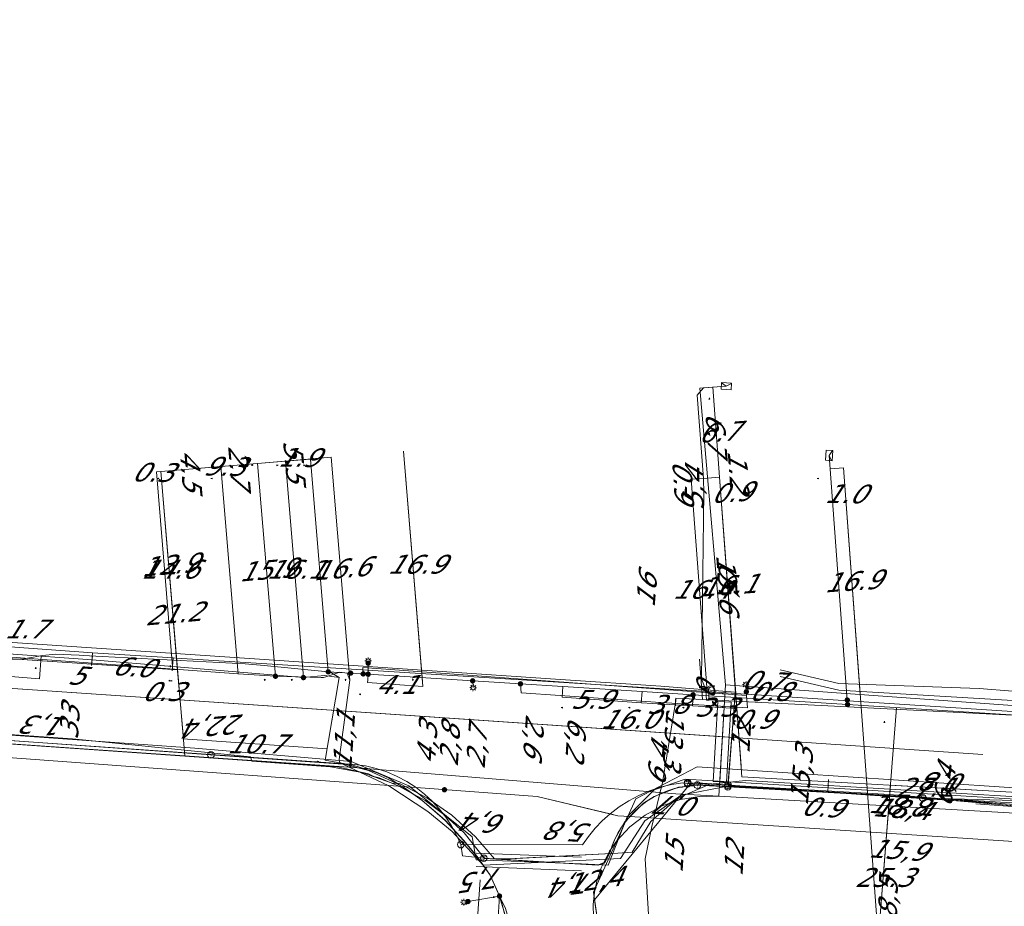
# Model space of a CAD drawing. Header units: metres. Extents: x 124576 to 133557, y 395865 to 402386.
# Tile 209 of 256: x 127141 to 127214, y 402207 to 402273. Entities that reach past the tile are written whole.
import ezdxf
from ezdxf.enums import TextEntityAlignment as Align

# ---------------------------------------------------------------- set-up
doc = ezdxf.new("R2010")
doc.units = ezdxf.units.M
doc.header["$MEASUREMENT"] = 0
for name, color, linetype, lineweight, true_color in [('LG_Datatransport', 3, 'Continuous', 13, 0x00ff00), ('LG_Datatransport_Blauw_Glas_Zuid', 3, 'Continuous', 13, 0x00ff00), ('LG_Datatransport_Eurofiber_Nederland_BV', 3, 'Continuous', 13, 0x00ff00), ('LG_Datatransport_KPN_BV', 3, 'Continuous', 13, 0x00ff00), ('LG_Datatransport_Tele2_Nederland_BV', 3, 'Continuous', 13, 0x00ff00), ('LG_Datatransport_Ziggo_BV', 3, 'Continuous', 13, 0x00ff00), ('LG_Gas_Lage_Druk_Enexis_Netbeheer_BV', 7, 'Continuous', 13, 0xffdc7d), ('LG_Gas_Lage_Druk_P_Enexis_Netbeheer_BV', 7, 'Continuous', 13, 0xffdc7d), ('LG_Laag_Spanning_Enexis_Netbeheer_BV', 7, 'Continuous', 13, 0x960000), ('LG_Laag_Spanning_Gemeente_Dongen', 7, 'Continuous', 13, 0x960000), ('LG_Midden_Spanning_Enexis_Netbeheer_BV', 7, 'Continuous', 13, 0xd20000), ('LG_Riool_Onder_Druk_Gemeente_Dongen', 7, 'Continuous', 13, 0x800080), ('LG_unet-4_Brabant_Water', 5, 'Continuous', 13, 0x0000ff), ('MV_Datatransport_lijn', 3, 'Continuous', 0, 0x00ff00)]:
    doc.layers.add(name, color=color, linetype=linetype, lineweight=lineweight, true_color=true_color)
for name, color, linetype, lineweight in [('LG_Datatransport_P_KPN_BV', 7, 'Continuous', 0), ('LG_Datatransport_P_Tele2_Nederland_BV', 7, 'Continuous', 0), ('LG_Laag_Spanning_P_Enexis_Netbeheer_BV', 7, 'Continuous', 0), ('LG_Midden_Spanning_P_Enexis_Netbeheer_BV', 7, 'Continuous', 0), ('LG_unet-4_P_Brabant_Water', 7, 'Continuous', 0), ('MV_Datatransport', 7, 'Continuous', 0), ('MV_Gas_Lage_Druk', 7, 'Continuous', 0), ('MV_Gas_Lage_Druk_lijn', 7, 'Continuous', 0), ('MV_Gas_Lage_Druk_pijl', 7, 'Continuous', 0), ('MV_Laag_Spanning', 7, 'Continuous', 0), ('MV_Laag_Spanning_lijn', 7, 'Continuous', 0), ('MV_Laag_Spanning_pijl', 7, 'Continuous', 0), ('MV_Midden_Spanning', 7, 'Continuous', 0), ('MV_Midden_Spanning_lijn', 7, 'Continuous', 0), ('MV_Midden_Spanning_pijl', 7, 'Continuous', 0), ('MV_unet-4', 7, 'Continuous', 0)]:
    doc.layers.add(name, color=color, linetype=linetype, lineweight=lineweight)
doc.styles.add('Klic_Annotatie', font='verdanai.ttf', dxfattribs={"oblique": 20, "height": 1.4})

# ---------------------------------------------------------------- blocks, each defined once
blk = doc.blocks.new('Mof')
at = {"layer": 'LG_Laag_Spanning_P_Enexis_Netbeheer_BV'}
h = blk.add_hatch(color=256, dxfattribs=at)
edge = h.paths.add_edge_path()
edge.add_arc((0, 0), 2, 0, 360)
blk = doc.blocks.new('DeliveryPoint')
at = {"layer": 'LG_Laag_Spanning_P_Enexis_Netbeheer_BV', "flags": 128}
blk.add_lwpolyline([(-3.75, -2.5), (3.75, -2.5), (3.75, 2.5), (-3.75, 2.5), (-3.75, -2.5)], close=True, dxfattribs=at)
blk.add_lwpolyline([(-3.75, 2.5), (-3.75, 2.16), (0, 0), (3.75, 2.16)], dxfattribs=at)
blk = doc.blocks.new('Mof_1')
at = {"layer": 'LG_Midden_Spanning_P_Enexis_Netbeheer_BV'}
h = blk.add_hatch(color=256, dxfattribs=at)
edge = h.paths.add_edge_path()
edge.add_arc((0, 0), 2, 0, 360)
blk = doc.blocks.new('Streetlight')
at = {"layer": 'LG_Laag_Spanning_P_Enexis_Netbeheer_BV'}
for p, q in [((-1.77, 1.77), (-1.06, 1.06)), ((0, 2.5), (0, 1.5)), ((1.77, 1.77), (1.06, 1.06)), ((-1.06, -1.06), (-1.77, -1.77)), ((0, -1.5), (0, -2.5)), ((1.06, -1.06), (1.77, -1.77))]:
    blk.add_line(p, q, dxfattribs=at)
at = {"layer": 'LG_Laag_Spanning_P_Enexis_Netbeheer_BV', "flags": 128}
for points in [[(-2.5, 0), (-1.5, 0)], [(1.5, 0), (2.5, 0)]]:
    blk.add_lwpolyline(points, dxfattribs=at)
at = {"layer": 'LG_Laag_Spanning_P_Enexis_Netbeheer_BV'}
blk.add_circle((0, 0), 1.5, dxfattribs=at)
blk = doc.blocks.new('DeliveryPoint_1')
at = {"layer": 'LG_Gas_Lage_Druk_P_Enexis_Netbeheer_BV', "flags": 128}
blk.add_lwpolyline([(-3.75, -2.5), (3.75, -2.5), (3.75, 2.5), (-3.75, 2.5), (-3.75, -2.5)], close=True, dxfattribs=at)
blk.add_lwpolyline([(-3.75, 2.5), (-3.75, 2.16), (0, 0), (3.75, 2.16)], dxfattribs=at)
blk = doc.blocks.new('Aftakzadel')
at = {"layer": 'LG_Gas_Lage_Druk_P_Enexis_Netbeheer_BV', "flags": 128}
blk.add_lwpolyline([(3, 3.12, 0.414214), (1, 1.12), (1, -6.38), (-1, -6.38), (-1, 1.12, 0.414214), (-3, 3.12), (-5.5, 3.12), (-5.5, 4.12), (-3, 4.12, -0.414214), (0, 1.12, -0.414214), (3, 4.12), (5.5, 4.12), (5.5, 3.12), (3, 3.12)], format="xyb", close=True, dxfattribs=at)
blk = doc.blocks.new('m_pijl')
at = {"layer": 'MV_Laag_Spanning_pijl'}
blk.add_hatch(color=7, dxfattribs=at).paths.add_polyline_path([(-1, -0.33), (-1, 0), (-1, 0.33), (0, 0)])
at = {"layer": 'MV_Laag_Spanning_pijl', "flags": 128}
blk.add_lwpolyline([(-1, 0), (-1, 0.33), (0, 0), (-1, -0.33), (-1, 0)], close=True, dxfattribs=at)
blk = doc.blocks.new('m_pijl_1')
at = {"layer": 'MV_Midden_Spanning_pijl'}
blk.add_hatch(color=7, dxfattribs=at).paths.add_polyline_path([(-1, -0.33), (-1, 0), (-1, 0.33), (0, 0)])
at = {"layer": 'MV_Midden_Spanning_pijl', "flags": 128}
blk.add_lwpolyline([(-1, 0), (-1, 0.33), (0, 0), (-1, -0.33), (-1, 0)], close=True, dxfattribs=at)
blk = doc.blocks.new('m_pijl_2')
at = {"layer": 'MV_Gas_Lage_Druk_pijl'}
blk.add_hatch(color=7, dxfattribs=at).paths.add_polyline_path([(-1, -0.33), (-1, 0), (-1, 0.33), (0, 0)])
at = {"layer": 'MV_Gas_Lage_Druk_pijl', "flags": 128}
blk.add_lwpolyline([(-1, 0), (-1, 0.33), (0, 0), (-1, -0.33), (-1, 0)], close=True, dxfattribs=at)
blk = doc.blocks.new('Afsluiter_2')
at = {"layer": 'LG_unet-4_P_Brabant_Water'}
blk.add_line((0, -2.5), (0, 2.5), dxfattribs=at)
blk.add_solid([(-0.25, 2.5), (0.25, 2.5), (-0.25, -2.5), (0.25, -2.5)], dxfattribs=at)
blk = doc.blocks.new('Onbekend_3')
at = {"layer": 'LG_Datatransport_P_KPN_BV'}
blk.add_hatch(color=256, dxfattribs=at).paths.add_polyline_path([(-0.25, -1.07, -0.262633), (0.23, 0.15), (0.59, 0.47, 0.379827), (0.7, 1.26), (0.69, 1.26, 0.228508), (-0.03, 1.53), (-0.03, 1.52, 0.459053), (-0.82, 0.79), (-1.29, 0.85, -0.414214), (-0.08, 2, -0.243799), (1.09, 1.52, -0.379827), (0.9, 0.11), (0.54, -0.2, 0.262633), (0.23, -1.08), (-0.17, -1.07)])
blk.add_circle((0, 0), 2.5, dxfattribs=at)
at = {"layer": 'LG_Datatransport_P_KPN_BV', "extrusion": (0, 0, -1)}
blk.add_solid([(0.34, -2.06), (-0.21, -2.06), (0.34, -1.51), (-0.21, -1.51)], dxfattribs=at)
blk = doc.blocks.new('Mof_2')
at = {"layer": 'LG_Datatransport_P_KPN_BV'}
h = blk.add_hatch(color=256, dxfattribs=at)
edge = h.paths.add_edge_path()
edge.add_arc((0, 0), 2, 0, 360)
blk = doc.blocks.new('Onbekend_4')
at = {"layer": 'LG_Datatransport_P_Tele2_Nederland_BV'}
blk.add_hatch(color=256, dxfattribs=at).paths.add_polyline_path([(-0.25, -1.07, -0.262633), (0.23, 0.15), (0.59, 0.47, 0.379827), (0.7, 1.26), (0.69, 1.26, 0.228508), (-0.03, 1.53), (-0.03, 1.52, 0.459053), (-0.82, 0.79), (-1.29, 0.85, -0.414214), (-0.08, 2, -0.243799), (1.09, 1.52, -0.379827), (0.9, 0.11), (0.54, -0.2, 0.262633), (0.23, -1.08), (-0.17, -1.07)])
blk.add_circle((0, 0), 2.5, dxfattribs=at)
blk.add_solid([(-0.34, -2.06), (0.21, -2.06), (-0.34, -1.51), (0.21, -1.51)], dxfattribs=at)

msp = doc.modelspace()

# ---------------------------------------------------------------- linework, layer by layer
at = {"layer": 'LG_Datatransport', "flags": 128}
msp.add_lwpolyline([(127193.277, 402216.47), (127193.617, 402222.406), (127192.619, 402222.464), (127192.279, 402216.528), (127193.277, 402216.47)], dxfattribs=at)
at = {"layer": 'LG_Datatransport_Blauw_Glas_Zuid'}
for p, q in [((127174.7, 402211.2), (127182.5, 402210.9)), ((127174.7, 402210.2), (127182.5, 402209.9))]:
    msp.add_line(p, q, dxfattribs=at)
at = {"layer": 'LG_Datatransport_Blauw_Glas_Zuid', "flags": 128}
msp.add_lwpolyline([(127469.9, 402203.5), (127425.6, 402204.4), (127422.2, 402208.9), (127392.6, 402209.4), (127351.2, 402210.7), (127351.2, 402205), (127349.6, 402205), (127345.3, 402204.9), (127329.6, 402205.4), (127316.3, 402205.8), (127300.8, 402207.9), (127296.4, 402209.9), (127234.8, 402214), (127190.2, 402216.7), (127187.9, 402215.9), (127185.9, 402213.9), (127184.5, 402210.3), (127182.5, 402210.4), (127174.7, 402210.7), (127174.4, 402212.4), (127169.7, 402216.2), (127165.4, 402218), (127153.8, 402219), (127067.4, 402225.1)], dxfattribs=at)
at = {"layer": 'LG_Datatransport_Eurofiber_Nederland_BV', "flags": 128}
for points in [[(127087.469, 402222.974), (127164.4, 402217.6), (127166.7, 402217.1), (127167.1, 402216.9), (127167.5, 402216.8), (127168.9, 402216.2), (127170.9, 402215.1), (127172.4, 402214), (127173.8, 402212.7), (127175.3, 402210.8), (127183.7, 402210.3), (127184.2, 402210.5), (127184.58, 402211.22), (127185, 402212.3), (127185.7, 402213.5), (127187.1, 402214.9), (127187.9, 402215.4), (127189.7, 402216.1), (127190, 402216.1), (127190.3, 402216.2), (127190.8, 402216.2), (127191.1, 402216.3), (127207.8, 402215.3), (127312.3, 402206.2)], [(127129.608, 402220.733), (127144.726, 402219.689), (127157.933, 402218.343), (127158.037, 402218.021), (127163.885, 402217.615), (127166.215, 402217.179), (127168.456, 402216.402), (127168.989, 402216.378), (127171.04, 402215.302), (127172.875, 402214.021), (127174.634, 402212.423), (127176.049, 402210.767), (127177.214, 402210.787), (127177.96, 402210.82), (127185.204, 402211.209), (127186.261, 402211.264), (127187.644, 402213.551), (127189.631, 402215.281), (127192.025, 402216.318), (127194.71, 402216.582), (127207.854, 402215.801), (127220.999, 402215.02), (127259.891, 402211.392), (127300.961, 402207.764)], [(127129.608, 402220.733), (127144.726, 402219.689), (127157.933, 402218.343), (127158.037, 402218.021), (127163.885, 402217.615), (127166.215, 402217.179), (127168.456, 402216.402), (127168.989, 402216.378), (127171.04, 402215.302), (127172.875, 402214.021), (127174.634, 402212.423), (127176.049, 402210.767), (127177.214, 402210.787), (127177.96, 402210.83), (127185.204, 402211.209), (127186.261, 402211.264), (127187.644, 402213.551), (127189.631, 402215.281), (127192.025, 402216.318), (127194.71, 402216.582), (127207.854, 402215.801), (127220.999, 402215.02), (127259.891, 402211.392), (127300.961, 402207.764)], [(127129.608, 402220.733), (127144.726, 402219.689), (127157.933, 402218.343), (127158.037, 402218.021), (127163.885, 402217.615), (127166.215, 402217.179), (127168.456, 402216.402), (127168.989, 402216.378), (127171.04, 402215.302), (127172.875, 402214.021), (127174.634, 402212.423), (127176.049, 402210.767), (127177.214, 402210.787), (127185.204, 402211.209), (127186.261, 402211.264), (127187.644, 402213.551), (127189.631, 402215.281), (127192.025, 402216.318), (127194.71, 402216.582), (127207.854, 402215.801), (127220.999, 402215.02), (127259.891, 402211.392), (127300.961, 402207.764)], [(127129.608, 402220.733), (127144.726, 402219.689), (127157.933, 402218.343)], [(127157.933, 402218.343), (127158.037, 402218.021), (127163.885, 402217.615), (127166.215, 402217.179), (127168.456, 402216.402), (127168.989, 402216.378), (127171.04, 402215.302), (127172.875, 402214.021), (127174.634, 402212.423), (127176.049, 402210.767), (127177.214, 402210.787), (127185.204, 402211.209), (127186.261, 402211.264), (127187.644, 402213.551), (127189.631, 402215.281), (127192.025, 402216.318), (127194.71, 402216.582), (127207.854, 402215.801), (127220.999, 402215.02), (127259.891, 402211.392), (127300.961, 402207.764)]]:
    msp.add_lwpolyline(points, dxfattribs=at)
at = {"layer": 'LG_Datatransport_KPN_BV'}
for p, q in [((127190.384, 402216.364), (127191.109, 402216.256)), ((127193.381, 402216.249), (127190.392, 402216.42)), ((127191.109, 402216.256), (127193.374, 402216.126)), ((127193.374, 402216.126), (127207.839, 402215.297)), ((127179.22, 402215.4), (127185.212, 402213.982)), ((127207.839, 402215.297), (127273.62, 402209.584)), ((127173.556, 402211.834), (127182.579, 402211.813))]:
    msp.add_line(p, q, dxfattribs=at)
at = {"layer": 'LG_Datatransport_KPN_BV', "flags": 128}
for points in [[(127193.387, 402216.249), (127193.833, 402222.056), (127193.917, 402223.14), (127188.406, 402223.595), (127180.955, 402224.099), (127142.463, 402226.676), (127098.432, 402229.678)], [(127065.886, 402224.497), (127067.633, 402224.458), (127070.583, 402224.391), (127120.463, 402220.929), (127165.655, 402217.792), (127166.472, 402217.673), (127167.275, 402217.483), (127168.059, 402217.225), (127168.817, 402216.9), (127169.545, 402216.511), (127170.237, 402216.061), (127170.851, 402215.584), (127171.424, 402215.058), (127171.953, 402214.487), (127172.434, 402213.875), (127172.863, 402213.226), (127173.238, 402212.544), (127173.556, 402211.834)], [(127069.163, 402223.286), (127070.499, 402223.193), (127120.379, 402219.731), (127170.237, 402216.061), (127179.22, 402215.4), (127184.629, 402214.12), (127185.212, 402213.982), (127186.093, 402213.924), (127205.143, 402212.672), (127219.11, 402211.779), (127224.165, 402211.554)], [(127193.885, 402222.736), (127193.833, 402222.056), (127193.4, 402216.488)], [(127173.556, 402211.834), (127182.579, 402211.813), (127183.025, 402212.446), (127183.517, 402213.044), (127184.053, 402213.603), (127184.629, 402214.12), (127185.305, 402214.635), (127186.02, 402215.092), (127186.771, 402215.489), (127187.553, 402215.822), (127188.359, 402216.088), (127189.185, 402216.288), (127190.024, 402216.418), (127190.384, 402216.364)], [(127299.84, 402215.344), (127299.741, 402215.046), (127298.085, 402209.889), (127297.721, 402208.756), (127282.399, 402216.487), (127277.001, 402214.893), (127271.507, 402213.669), (127265.942, 402212.82), (127258.904, 402212.305), (127251.847, 402212.364), (127242.104, 402213.096), (127219.321, 402214.973), (127209.095, 402215.262), (127207.839, 402215.297)], [(127175.257, 402210.824), (127180.124, 402210.531), (127182.078, 402210.413), (127183.75, 402210.312), (127184.21, 402210.462), (127184.649, 402211.268), (127184.795, 402211.765), (127184.99, 402212.233), (127185.218, 402212.685), (127185.479, 402213.119), (127185.771, 402213.533), (127186.093, 402213.924), (127186.487, 402214.334), (127186.914, 402214.711), (127187.37, 402215.051), (127187.852, 402215.352), (127188.358, 402215.613), (127188.883, 402215.832), (127189.425, 402216.006), (127189.979, 402216.135), (127190.541, 402216.219), (127191.109, 402216.256)], [(127433.312, 402201.04), (127414.724, 402202.688), (127414.713, 402202.689), (127388.725, 402204.171), (127350.245, 402205.205), (127345.127, 402205.315), (127326.886, 402205.707), (127312.343, 402206.881), (127300.414, 402207.845), (127300.325, 402207.852), (127209.095, 402215.262), (127205.368, 402215.564), (127193.387, 402216.249)], [(127175.257, 402210.824), (127173.667, 402210.992), (127173.556, 402211.834)], [(127175.257, 402210.824), (127180.124, 402210.531), (127182.078, 402210.413), (127183.75, 402210.312)]]:
    msp.add_lwpolyline(points, dxfattribs=at)
at = {"layer": 'LG_Datatransport_Tele2_Nederland_BV', "flags": 128}
for points in [[(127009, 402228.979), (127062.4, 402225.1), (127143.9, 402219.3), (127154.997, 402218.501)], [(127154.997, 402218.501), (127164.8, 402217.8), (127168.2, 402216.2), (127171.1, 402214.3), (127172.9, 402212.8), (127175.2, 402210.3), (127185.4, 402210.8), (127187.2, 402213.6), (127189.9, 402215.5), (127193.5, 402216.2), (127220.2, 402214.6), (127312.8, 402206.1), (127312.9, 402212.7), (127364.5, 402209.7), (127394.6, 402209.3), (127416.9, 402209.2), (127418.4, 402205.5), (127432.5, 402204.4), (127497.2, 402201.5)]]:
    msp.add_lwpolyline(points, dxfattribs=at)
at = {"layer": 'LG_Datatransport_Ziggo_BV'}
for p, q in [((127192.26, 402245.791), (127191.288, 402245.707)), ((127191.288, 402245.707), (127193.191, 402223.705)), ((127193.191, 402223.705), (127192.716, 402215.424)), ((127193.118, 402222.435), (127192.778, 402216.499))]:
    msp.add_line(p, q, dxfattribs=at)
at = {"layer": 'LG_Datatransport_Ziggo_BV', "flags": 128}
for points in [[(127192.26, 402245.791), (127191.288, 402245.707), (127193.191, 402223.705), (127229.614, 402221.068), (127236.622, 402221.093), (127259.472, 402220.752), (127266.352, 402221.071), (127271.258, 402221.69), (127275.667, 402222.776), (127281.272, 402224.476), (127288.053, 402227.811), (127296.92, 402233.42), (127301.381, 402237.185), (127305.044, 402240.952), (127308.912, 402245.726), (127312.778, 402251.157), (127319.578, 402263.505), (127323.719, 402271.39), (127323.069, 402271.87), (127322.974, 402271.94), (127322.341, 402271.729)], [(127323.069, 402271.87), (127323.719, 402271.39), (127319.578, 402263.505), (127312.778, 402251.157), (127308.912, 402245.726), (127305.044, 402240.952), (127301.381, 402237.185), (127296.92, 402233.42), (127288.053, 402227.811), (127281.272, 402224.476), (127275.667, 402222.776), (127271.258, 402221.69), (127266.352, 402221.071), (127259.472, 402220.752), (127236.622, 402221.093), (127229.614, 402221.068), (127193.191, 402223.705)], [(127275.667, 402222.776), (127271.258, 402221.69), (127266.352, 402221.071), (127259.472, 402220.752), (127236.622, 402221.093), (127229.614, 402221.068), (127193.191, 402223.705), (127192.716, 402215.424), (127191.274, 402215.414), (127189.853, 402215.173), (127188.492, 402214.708), (127187.23, 402214.032), (127186.101, 402213.162), (127185.136, 402212.124), (127184.598, 402211.353), (127183.965, 402210.1), (127183.666, 402209.215), (127183.471, 402208.305), (127183.381, 402207.379), (127183.398, 402206.45), (127184.69, 402196.699), (127203.798, 402195.244)], [(127102.196, 402221.947), (127165.591, 402217.547), (127189.518, 402215.607), (127192.716, 402215.424)], [(127192.716, 402215.424), (127222.88, 402213.694), (127251.491, 402211.557), (127256.452, 402211.444), (127261.411, 402211.628), (127264.707, 402211.915), (127267.988, 402212.334), (127272.873, 402213.207), (127276.225, 402213.979), (127280.612, 402215.217), (127283.494, 402216.18), (127287.096, 402217.561), (127287.894, 402217.556), (127300.202, 402215.57)], [(127192.716, 402215.424), (127191.274, 402215.414), (127189.853, 402215.173), (127188.492, 402214.708), (127187.23, 402214.032), (127186.101, 402213.162), (127185.136, 402212.124), (127184.598, 402211.353), (127183.965, 402210.1), (127183.666, 402209.215), (127183.471, 402208.305), (127183.381, 402207.379), (127183.398, 402206.45), (127184.69, 402196.699), (127203.798, 402195.244)]]:
    msp.add_lwpolyline(points, dxfattribs=at)
at = {"layer": 'LG_Gas_Lage_Druk_Enexis_Netbeheer_BV'}
msp.add_line((127152.199, 402225.695), (127146.211, 402226.08), dxfattribs=at)
at = {"layer": 'LG_Gas_Lage_Druk_Enexis_Netbeheer_BV', "flags": 128}
for points in [[(127191.838, 402223.188), (127191.761, 402223.265), (127191.412, 402224.116), (127191.597, 402237.973), (127191.567, 402238.972), (127191.563, 402239.02), (127191.104, 402245.203), (127191.565, 402245.739), (127193.26, 402245.866)], [(127063.633, 402231.942), (127073.213, 402231.3), (127106.816, 402228.946), (127146.211, 402226.08), (127152.199, 402225.695), (127152.45, 402225.679), (127191.838, 402223.188), (127193.955, 402223.054), (127219.798, 402221.356), (127249.472, 402219.599), (127268.109, 402220.611), (127279.308, 402223.759), (127280.704, 402224.247), (127281.681, 402224.608), (127282.903, 402225.13)]]:
    msp.add_lwpolyline(points, dxfattribs=at)
at = {"layer": 'LG_Laag_Spanning_Enexis_Netbeheer_BV'}
for p, q in [((127202.237, 402222.567), (127200.888, 402240.722)), ((127146.179, 402225.555), (127152.158, 402225.051)), ((127146.179, 402225.555), (127152.158, 402225.051)), ((127146.179, 402225.555), (127152.158, 402225.051)), ((127166.674, 402225.302), (127166.674, 402225.47)), ((127166.674, 402224.482), (127166.674, 402225.302)), ((127152.158, 402225.051), (127161.868, 402224.231)), ((127165.372, 402224.564), (127163.711, 402224.659)), ((127163.49, 402218.092), (127164.509, 402224.24)), ((127174.431, 402223.992), (127174.469, 402223.484)), ((127177.977, 402223.768), (127181.114, 402223.569)), ((127194.747, 402223.179), (127194.708, 402223.702)), ((127181.114, 402223.569), (127187.003, 402223.197)), ((127181.114, 402223.569), (127187.003, 402223.197)), ((127181.114, 402223.569), (127187.003, 402223.197)), ((127187.003, 402223.197), (127190.796, 402222.957)), ((127202.262, 402222.232), (127202.237, 402222.567)), ((127174.08, 402207.61), (127173.784, 402207.559)), ((127176.424, 402208.011), (127174.08, 402207.61))]:
    msp.add_line(p, q, dxfattribs=at)
at = {"layer": 'LG_Laag_Spanning_Enexis_Netbeheer_BV', "flags": 128}
for points in [[(127009, 402237.983), (127032.108, 402235.664), (127039.609, 402234.912), (127062.373, 402232.628), (127066.997, 402232.116), (127069.314, 402231.887), (127085.372, 402230.301), (127087.574, 402230.084), (127090.064, 402229.838), (127096.829, 402229.21), (127104.266, 402228.535), (127105.396, 402228.433), (127112.047, 402227.964), (127126.076, 402226.974), (127133.192, 402226.471), (127133.748, 402226.432), (127146.179, 402225.555), (127152.158, 402225.051), (127161.868, 402224.231)], [(127039.609, 402234.912), (127062.373, 402232.628), (127066.997, 402232.116), (127069.314, 402231.887), (127085.372, 402230.301), (127087.574, 402230.084), (127090.064, 402229.838), (127096.829, 402229.21), (127104.266, 402228.535), (127105.396, 402228.433), (127112.047, 402227.964), (127126.076, 402226.974), (127133.192, 402226.471), (127133.748, 402226.432), (127146.179, 402225.555), (127152.158, 402225.051), (127161.868, 402224.231)], [(127112.047, 402227.964), (127126.076, 402226.974), (127133.192, 402226.471), (127133.748, 402226.432), (127146.179, 402225.555)], [(127139.711, 402225.547), (127141.104, 402225.635), (127141.535, 402225.694), (127142.492, 402225.872), (127143.454, 402225.962), (127145.219, 402225.885), (127145.524, 402225.872), (127145.219, 402225.885), (127145.524, 402225.872), (127146.922, 402225.804), (127157.55, 402225.248), (127158.946, 402225.141), (127163.711, 402224.659)], [(127139.711, 402225.547), (127141.104, 402225.635), (127141.535, 402225.694), (127142.492, 402225.872), (127143.454, 402225.962), (127145.219, 402225.885), (127145.524, 402225.872), (127146.922, 402225.804), (127157.55, 402225.248), (127158.946, 402225.141), (127163.711, 402224.659)], [(127190.796, 402222.957), (127194.782, 402222.705), (127202.262, 402222.232), (127221.841, 402220.994), (127229.395, 402220.517), (127246.698, 402219.503), (127251.035, 402219.249), (127269.371, 402220.739), (127284.067, 402226.136)], [(127190.796, 402222.957), (127194.782, 402222.705), (127202.262, 402222.232), (127221.841, 402220.994), (127229.395, 402220.517), (127246.698, 402219.503), (127251.035, 402219.249), (127269.371, 402220.739), (127284.067, 402226.136)], [(127190.796, 402222.957), (127194.782, 402222.705), (127202.262, 402222.232), (127221.841, 402220.994), (127229.395, 402220.517), (127246.698, 402219.503), (127251.035, 402219.249), (127269.371, 402220.739), (127284.067, 402226.136)], [(127177.495, 402202.664), (127177.425, 402203.253), (127177.123, 402205.229), (127177.061, 402205.561), (127176.837, 402206.586), (127176.582, 402207.499), (127176.424, 402208.011), (127176.416, 402208.035), (127175.735, 402209.562), (127174.754, 402210.956), (127173.769, 402212.15), (127172.41, 402213.613), (127172.201, 402213.814), (127170.675, 402215.101), (127170.171, 402215.473), (127168.516, 402216.594), (127168.189, 402216.796), (127167.272, 402217.176), (127165.946, 402217.614), (127165.506, 402217.724), (127163.49, 402218.092), (127164.509, 402224.24), (127163.438, 402224.396), (127161.868, 402224.231)], [(127161.868, 402224.231), (127163.438, 402224.396), (127164.509, 402224.24), (127163.49, 402218.092), (127165.506, 402217.724), (127165.946, 402217.614), (127167.272, 402217.176), (127168.189, 402216.796), (127168.516, 402216.594), (127170.171, 402215.473), (127170.675, 402215.101), (127172.201, 402213.814), (127172.41, 402213.613), (127173.769, 402212.15), (127174.754, 402210.956), (127175.735, 402209.562), (127176.416, 402208.035), (127176.424, 402208.011), (127176.582, 402207.499), (127176.837, 402206.586)], [(127164.509, 402224.24), (127163.438, 402224.396), (127161.868, 402224.231)], [(127163.711, 402224.659), (127163.834, 402224.652), (127164.509, 402224.24), (127163.49, 402218.092), (127165.506, 402217.724), (127165.946, 402217.614), (127167.272, 402217.176), (127168.189, 402216.796), (127168.516, 402216.594), (127170.171, 402215.473), (127170.675, 402215.101), (127172.201, 402213.814), (127172.41, 402213.613), (127173.769, 402212.15), (127174.754, 402210.956), (127175.735, 402209.562), (127176.416, 402208.035), (127176.424, 402208.011), (127176.859, 402207.089)], [(127163.711, 402224.659), (127165.372, 402224.564), (127166.073, 402224.52), (127166.199, 402224.512), (127166.272, 402224.508), (127166.308, 402224.506), (127166.344, 402224.503), (127166.401, 402224.499), (127166.674, 402224.482), (127174.431, 402223.992), (127177.977, 402223.768)], [(127163.711, 402224.659), (127163.834, 402224.652), (127164.509, 402224.24)], [(127165.372, 402224.564), (127166.073, 402224.52), (127166.199, 402224.512), (127166.272, 402224.508), (127166.308, 402224.506), (127166.344, 402224.503), (127166.401, 402224.499), (127166.674, 402224.482), (127174.431, 402223.992), (127177.977, 402223.768), (127181.114, 402223.569), (127187.003, 402223.197), (127190.796, 402222.957)], [(127165.372, 402224.564), (127166.073, 402224.52), (127166.199, 402224.512), (127166.272, 402224.508), (127166.308, 402224.506), (127166.344, 402224.503), (127166.401, 402224.499), (127166.674, 402224.482), (127174.431, 402223.992), (127177.977, 402223.768)], [(127166.308, 402224.506), (127166.28, 402224.991), (127194.767, 402222.901), (127194.747, 402223.179)], [(127164.509, 402224.24), (127163.976, 402221.022), (127163.49, 402218.092)], [(127164.509, 402224.24), (127163.976, 402221.022), (127163.49, 402218.092)], [(127177.977, 402223.768), (127181.114, 402223.569), (127187.003, 402223.197), (127190.796, 402222.957)], [(127168.189, 402216.796), (127167.272, 402217.176), (127165.946, 402217.614), (127165.506, 402217.724), (127163.49, 402218.092)], [(127179.379, 402194.999), (127179.722, 402195.967), (127181.057, 402196.939), (127183.68, 402197.019), (127184.589, 402197.038), (127184.976, 402197.491), (127184.789, 402198.771), (127183.397, 402208.293), (127186.538, 402215.233), (127191.085, 402217.618), (127250.871, 402213.637), (127270.206, 402212.489), (127316.126, 402206.477), (127327.713, 402205.231), (127335.864, 402204.355), (127339.17, 402204), (127350.267, 402203.723), (127354.245, 402203.665), (127370.345, 402203.269)], [(127179.379, 402194.999), (127179.722, 402195.967), (127181.057, 402196.939), (127183.68, 402197.019), (127184.589, 402197.038), (127184.976, 402197.491), (127184.789, 402198.771), (127183.397, 402208.293), (127186.538, 402215.233), (127191.085, 402217.618), (127250.871, 402213.637), (127270.206, 402212.489), (127316.126, 402206.477), (127327.713, 402205.231), (127335.864, 402204.355), (127339.17, 402204)], [(127176.424, 402208.011), (127176.416, 402208.035), (127175.735, 402209.562), (127174.754, 402210.956), (127173.769, 402212.15), (127172.41, 402213.613), (127172.201, 402213.814), (127170.675, 402215.101), (127170.171, 402215.473), (127168.516, 402216.594), (127168.189, 402216.796)], [(127176.424, 402208.011), (127176.859, 402207.089), (127177.27, 402205.765), (127177.936, 402201.713), (127178.153, 402200.33), (127178.745, 402196.393), (127179.627, 402190.502), (127179.701, 402189.11), (127179.489, 402184.039), (127179.497, 402182.64), (127179.552, 402181.617), (127179.653, 402179.727)], [(127177.495, 402202.664), (127177.425, 402203.253), (127177.123, 402205.229), (127177.061, 402205.561), (127176.837, 402206.586), (127176.582, 402207.499), (127176.424, 402208.011)]]:
    msp.add_lwpolyline(points, dxfattribs=at)
at = {"layer": 'LG_Laag_Spanning_Gemeente_Dongen', "flags": 128}
msp.add_lwpolyline([(127327.178, 402296.188), (127319.759, 402282.866), (127326.548, 402276.93), (127311.526, 402249.672), (127306.902, 402244.218), (127303.563, 402240.615), (127298.694, 402235.49), (127293.264, 402231.32), (127284.236, 402226.061), (127273.783, 402222.489), (127261.854, 402220.623), (127249.775, 402220.944), (127224.519, 402222.44), (127212.02, 402223.426), (127201.602, 402223.797), (127197.264, 402224.807)], dxfattribs=at)
at = {"layer": 'LG_Midden_Spanning_Enexis_Netbeheer_BV'}
for p, q in [((127157.032, 402224.504), (127142.185, 402225.599)), ((127159.793, 402224.332), (127157.032, 402224.504)), ((127164.514, 402218.157), (127165.324, 402224.047))]:
    msp.add_line(p, q, dxfattribs=at)
at = {"layer": 'LG_Midden_Spanning_Enexis_Netbeheer_BV', "flags": 128}
for points in [[(127159.793, 402224.332), (127157.032, 402224.504), (127142.185, 402225.599), (127122.586, 402227.087), (127111.52, 402227.887), (127101.559, 402228.504), (127096.164, 402228.888), (127090.101, 402229.319), (127068.445, 402230.859), (127065.496, 402231.585), (127062.742, 402232.628), (127009, 402238.098)], [(127142.185, 402225.599), (127122.586, 402227.087), (127111.52, 402227.887)], [(127157.032, 402224.504), (127149.609, 402225.052), (127142.185, 402225.599)], [(127157.032, 402224.504), (127149.609, 402225.052), (127142.185, 402225.599)], [(127177.06, 402205.577), (127176.584, 402207.514), (127176.426, 402208.002), (127175.729, 402209.56), (127174.745, 402210.961), (127173.761, 402212.138), (127172.406, 402213.605), (127172.172, 402213.834), (127170.65, 402215.123), (127169.365, 402216.059), (127169.301, 402216.092), (127168.49, 402216.515), (127166.698, 402217.326), (127164.797, 402217.825), (127164.729, 402217.835), (127164.562, 402217.928), (127164.509, 402218.112), (127164.514, 402218.157), (127165.324, 402224.047), (127165.114, 402224.559), (127164.565, 402224.634), (127163.525, 402224.289), (127163.356, 402224.249), (127163.183, 402224.239), (127159.793, 402224.332)], [(127165.324, 402224.047), (127165.114, 402224.559), (127164.565, 402224.634), (127163.525, 402224.289), (127163.356, 402224.249), (127163.183, 402224.239), (127159.793, 402224.332)], [(127165.324, 402224.047), (127164.919, 402221.102), (127164.514, 402218.157)], [(127165.324, 402224.047), (127164.919, 402221.102), (127164.514, 402218.157)], [(127165.324, 402224.047), (127164.919, 402221.102), (127164.514, 402218.157)], [(127178.436, 402195.53), (127177.981, 402198.845), (127177.719, 402200.828), (127177.412, 402203.253), (127177.118, 402205.231), (127177.06, 402205.577), (127176.584, 402207.514), (127176.426, 402208.002), (127175.729, 402209.56), (127174.745, 402210.961), (127173.761, 402212.138), (127172.406, 402213.605), (127172.172, 402213.834), (127170.65, 402215.123), (127169.365, 402216.059), (127169.301, 402216.092), (127168.49, 402216.515), (127166.698, 402217.326), (127164.797, 402217.825), (127164.729, 402217.835), (127164.562, 402217.928), (127164.509, 402218.112), (127164.514, 402218.157)], [(127237.111, 402213.365), (127204.28, 402215.483), (127191.155, 402216.413), (127190.579, 402216.355), (127183.478, 402207.736), (127184.772, 402198.905), (127183.759, 402197.538), (127179.445, 402196.883), (127178.436, 402195.53), (127178.438, 402195.517), (127179.078, 402191.298)], [(127237.111, 402213.365), (127204.28, 402215.483), (127191.155, 402216.413), (127190.579, 402216.355), (127183.478, 402207.736), (127184.772, 402198.905), (127183.759, 402197.538), (127179.445, 402196.883), (127178.436, 402195.53)]]:
    msp.add_lwpolyline(points, dxfattribs=at)
at = {"layer": 'LG_Riool_Onder_Druk_Gemeente_Dongen', "flags": 128}
msp.add_lwpolyline([(127311.526, 402249.172), (127303.563, 402240.115), (127298.694, 402234.99), (127293.264, 402230.82), (127284.236, 402225.561), (127273.783, 402221.989), (127261.854, 402220.123), (127249.775, 402220.444), (127224.519, 402221.94), (127201.602, 402223.297), (127197.264, 402224.307)], dxfattribs=at)
at = {"layer": 'LG_unet-4_Brabant_Water'}
for p, q in [((127191.26, 402225.59), (127191.48, 402222.6)), ((127211.79, 402214.87), (127251.03, 402211.87))]:
    msp.add_line(p, q, dxfattribs=at)
at = {"layer": 'LG_unet-4_Brabant_Water', "flags": 128}
for points in [[(127188.69, 402197.24), (127188.45, 402199.13), (127187.49, 402206.65), (127187.23, 402210.78), (127187.72, 402213.18), (127188.53, 402216.45), (127189.48, 402222.38)], [(127189.48, 402222.38), (127189.5, 402222.5), (127189.52, 402222.7)], [(127189.52, 402222.7), (127191.48, 402222.6), (127249.73, 402219.65)]]:
    msp.add_lwpolyline(points, dxfattribs=at)
at = {"layer": 'MV_Datatransport_lijn'}
for p, q in [((127192.761, 402239.11), (127192.26, 402245.791)), ((127201.96, 402239.8), (127206.644, 402176.425)), ((127201.96, 402239.8), (127203.203, 402222.98)), ((127151.282, 402239.53), (127153.063, 402218.417)), ((127192.761, 402239.11), (127191.864, 402239.043)), ((127192.761, 402239.11), (127194.358, 402217.677)), ((127192.761, 402239.11), (127193.921, 402223.652)), ((127212.3, 402218.534), (127009, 402232.32)), ((127194.203, 402219.761), (127065.299, 402228.502))]:
    msp.add_line(p, q, dxfattribs=at)
at = {"layer": 'MV_Datatransport_lijn', "flags": 128}
msp.add_lwpolyline([(127152.525, 402224.8), (127143.219, 402225.423), (127135.378, 402225.957), (127102.629, 402228.034)], dxfattribs=at)
at = {"layer": 'MV_Gas_Lage_Druk_lijn'}
for p, q in [((127190.655, 402238.952), (127191.838, 402223.188)), ((127146.147, 402225.131), (127146.211, 402226.08)), ((127152.133, 402224.725), (127152.199, 402225.695))]:
    msp.add_line(p, q, dxfattribs=at)
at = {"layer": 'MV_Gas_Lage_Druk_pijl'}
for p, q in [((127192.761, 402239.11), (127192.262, 402245.791)), ((127151.282, 402239.53), (127152.45, 402225.679)), ((127191.564, 402239.02), (127190.655, 402238.952)), ((127192.761, 402239.11), (127191.564, 402239.02)), ((127192.761, 402239.11), (127193.955, 402223.054)), ((127146.155, 402225.226), (127102.254, 402228.176)), ((127146.153, 402225.226), (127152.14, 402224.825))]:
    msp.add_line(p, q, dxfattribs=at)
at = {"layer": 'MV_Laag_Spanning_lijn'}
for p, q in [((127162.398, 402240.455), (127163.711, 402224.659)), ((127170.726, 402223.581), (127169.29, 402241.03)), ((127150.954, 402239.503), (127152.158, 402225.051)), ((127146.147, 402225.131), (127146.201, 402225.849)), ((127152.133, 402224.725), (127152.184, 402225.402)), ((127152.955, 402219.677), (127152.504, 402225.022)), ((127152.504, 402225.022), (127152.523, 402224.8)), ((127166.646, 402224.036), (127166.674, 402224.482)), ((127166.635, 402223.855), (127166.646, 402224.036)), ((127170.673, 402224.229), (127170.726, 402223.581)), ((127178.028, 402223.093), (127177.977, 402223.768)), ((127181.114, 402223.569), (127181.063, 402222.767)), ((127187.003, 402223.197), (127186.951, 402222.368)), ((127190.796, 402222.957), (127190.744, 402222.136)), ((127193.977, 402222.755), (127194.037, 402221.941)), ((127194.037, 402221.941), (127194.415, 402216.868))]:
    msp.add_line(p, q, dxfattribs=at)
at = {"layer": 'MV_Laag_Spanning_pijl'}
for p, q in [((127160.53, 402240.3), (127162.398, 402240.455)), ((127169.29, 402241.03), (127170.673, 402224.229)), ((127151.28, 402239.53), (127160.53, 402240.3)), ((127160.53, 402240.3), (127161.868, 402224.231)), ((127201.96, 402239.8), (127200.962, 402239.725)), ((127151.28, 402239.53), (127150.954, 402239.503)), ((127151.28, 402239.53), (127152.504, 402225.022)), ((127192.761, 402239.11), (127193.977, 402222.755)), ((127142.274, 402224.146), (127111.937, 402226.62)), ((127142.274, 402224.146), (127142.392, 402225.822)), ((127170.726, 402223.581), (127166.635, 402223.855)), ((127194.836, 402221.995), (127194.767, 402222.901)), ((127186.951, 402222.368), (127181.063, 402222.767)), ((127194.037, 402221.941), (127190.744, 402222.136)), ((127194.029, 402222.045), (127194.836, 402221.995)), ((127203.921, 402196.82), (127205.884, 402221.976)), ((127152.91, 402219.68), (127163.63, 402218.936)), ((127174.302, 402198.754), (127174.986, 402209.226)), ((127175.813, 402198.655), (127176.424, 402208.011))]:
    msp.add_line(p, q, dxfattribs=at)
at = {"layer": 'MV_Laag_Spanning_pijl', "flags": 128}
for points in [[(127152.523, 402224.8), (127152.223, 402224.82), (127152.141, 402224.825)], [(127178.028, 402223.093), (127180.921, 402222.899), (127188.005, 402222.418), (127194.029, 402222.045)], [(127190.744, 402222.136), (127187.81, 402222.31), (127186.951, 402222.368)], [(127194.415, 402216.868), (127200.914, 402216.496), (127208.917, 402216.037), (127218.25, 402215.502), (127219.931, 402215.406), (127221.183, 402215.334), (127221.482, 402215.317)]]:
    msp.add_lwpolyline(points, dxfattribs=at)
at = {"layer": 'MV_Midden_Spanning_lijn'}
for p, q in [((127155.731, 402239.901), (127157.034, 402224.482)), ((127203.921, 402196.82), (127205.437, 402216.237))]:
    msp.add_line(p, q, dxfattribs=at)
at = {"layer": 'MV_Midden_Spanning_pijl'}
for p, q in [((127163.929, 402240.583), (127158.461, 402240.128)), ((127163.929, 402240.583), (127165.324, 402224.047)), ((127155.731, 402239.901), (127151.28, 402239.53)), ((127158.461, 402240.128), (127155.731, 402239.901)), ((127158.461, 402240.128), (127159.793, 402224.332)), ((127200.85, 402216.675), (127200.791, 402215.777))]:
    msp.add_line(p, q, dxfattribs=at)
at = {"layer": 'MV_Midden_Spanning_pijl', "flags": 128}
msp.add_lwpolyline([(127205.437, 402216.237), (127222.982, 402215.231), (127237.169, 402214.168)], dxfattribs=at)

# ---------------------------------------------------------------- block references
at = {"layer": 'LG_Datatransport_P_KPN_BV', "xscale": 0.1, "yscale": 0.1, "zscale": 0.1}
for name, p in [('Onbekend_3', (127190.384, 402216.364)), ('Onbekend_3', (127190.384, 402216.364)), ('Onbekend_3', (127190.392, 402216.42)), ('Onbekend_3', (127191.109, 402216.256)), ('Onbekend_3', (127191.109, 402216.256)), ('Onbekend_3', (127191.109, 402216.256)), ('Onbekend_3', (127193.374, 402216.126)), ('Onbekend_3', (127193.374, 402216.126)), ('Onbekend_3', (127193.381, 402216.249)), ('Onbekend_3', (127193.387, 402216.249)), ('Onbekend_3', (127193.387, 402216.249)), ('Mof_2', (127172.337, 402215.906)), ('Onbekend_3', (127207.839, 402215.297)), ('Onbekend_3', (127207.839, 402215.297)), ('Onbekend_3', (127207.839, 402215.297)), ('Onbekend_3', (127173.556, 402211.834)), ('Onbekend_3', (127173.556, 402211.834)), ('Onbekend_3', (127173.556, 402211.834)), ('Onbekend_3', (127175.257, 402210.824)), ('Onbekend_3', (127175.257, 402210.824))]:
    msp.add_blockref(name, p, dxfattribs=at)
at = {"layer": 'LG_Datatransport_P_Tele2_Nederland_BV', "xscale": 0.1, "yscale": 0.1, "zscale": 0.1}
msp.add_blockref('Onbekend_4', (127155, 402218.5), dxfattribs=at)
at = {"layer": 'LG_Gas_Lage_Druk_P_Enexis_Netbeheer_BV', "xscale": 0.09999999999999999, "yscale": 0.09999999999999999, "zscale": 0.09999999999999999}
for name, p, rotation in [('DeliveryPoint_1', (127193.26, 402245.866), 356), ('Aftakzadel', (127191.838, 402223.188), 4.000000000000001)]:
    msp.add_blockref(name, p, dxfattribs=dict(at, rotation=rotation))
at = {"layer": 'LG_Laag_Spanning_P_Enexis_Netbeheer_BV'}
for name, p, xscale, yscale, zscale, rotation in [('DeliveryPoint', (127200.888, 402240.722), 0.09999999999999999, 0.09999999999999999, 0.09999999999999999, 266), ('Streetlight', (127166.674, 402225.47), 0.1, 0.1, 0.1, 270), ('Mof', (127166.308, 402224.506), 0.09999999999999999, 0.09999999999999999, 0.09999999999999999, 4.000000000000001), ('Streetlight', (127174.469, 402223.484), 0.09999999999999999, 0.09999999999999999, 0.09999999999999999, 86), ('Mof', (127174.431, 402223.992), 0.09999999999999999, 0.09999999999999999, 0.09999999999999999, 4.000000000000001), ('Streetlight', (127194.708, 402223.702), 0.09999999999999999, 0.09999999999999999, 0.09999999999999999, 266), ('Mof', (127190.796, 402222.957), 0.1, 0.1, 0.1, 358), ('Mof', (127190.796, 402222.957), 0.1, 0.1, 0.1, 358)]:
    msp.add_blockref(name, p, dxfattribs=dict(at, xscale=xscale, yscale=yscale, zscale=zscale, rotation=rotation))
at = {"layer": 'LG_Laag_Spanning_P_Enexis_Netbeheer_BV', "xscale": 0.1, "yscale": 0.1, "zscale": 0.1}
for name, p in [('Mof', (127166.674, 402225.302)), ('Mof', (127161.868, 402224.231)), ('Mof', (127161.868, 402224.231)), ('Mof', (127163.711, 402224.659)), ('Mof', (127165.372, 402224.564)), ('Mof', (127166.674, 402224.482)), ('Mof', (127177.977, 402223.768)), ('Mof', (127194.747, 402223.179)), ('Mof', (127202.237, 402222.567)), ('Mof', (127202.262, 402222.232)), ('Streetlight', (127173.784, 402207.559)), ('Mof', (127174.08, 402207.61)), ('Mof', (127176.424, 402208.011))]:
    msp.add_blockref(name, p, dxfattribs=at)
at = {"layer": 'LG_Midden_Spanning_P_Enexis_Netbeheer_BV', "xscale": 0.1, "yscale": 0.1, "zscale": 0.1}
msp.add_blockref('Mof_1', (127159.793, 402224.332), dxfattribs=at)
at = {"layer": 'LG_unet-4_P_Brabant_Water', "xscale": 0.1, "yscale": 0.1, "zscale": 0.1}
msp.add_blockref('Afsluiter_2', (127189.48, 402222.38), dxfattribs=at)
at = {"layer": 'MV_Gas_Lage_Druk_pijl'}
for p, xscale, yscale, zscale, rotation in [((127192, 402245), 0.09999999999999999, 0.09999999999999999, 0.09999999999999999, 94), ((127191, 402239), 0.1, 0.1, 0.1, 185), ((127190, 402238), 0.1, 0.1, 0.1, 185), ((127152, 402225), 0.1, 0.1, 0.1, 275), ((127152, 402224), 0.1, 0.1, 0.1, 357), ((127193, 402223), 0.1, 0.1, 0.1, 275)]:
    msp.add_blockref('m_pijl_2', p, dxfattribs=dict(at, xscale=xscale, yscale=yscale, zscale=zscale, rotation=rotation))
at = {"layer": 'MV_Laag_Spanning_pijl'}
for p, xscale, yscale, zscale, rotation in [((127160, 402240), 0.09999999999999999, 0.09999999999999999, 0.09999999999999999, 4.000000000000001), ((127162, 402240), 0.09999999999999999, 0.09999999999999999, 0.09999999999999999, 4.000000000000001), ((127150, 402239), 0.1, 0.1, 0.1, 185), ((127200, 402239), 0.1, 0.1, 0.1, 185), ((127152, 402225), 0.1, 0.1, 0.1, 275), ((127142, 402225), 0.1, 0.1, 0.1, 85), ((127152, 402224), 0.09999999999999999, 0.09999999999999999, 0.09999999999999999, 176), ((127161, 402224), 0.1, 0.1, 0.1, 275), ((127170, 402224), 0.1, 0.1, 0.1, 275), ((127166, 402223), 0.09999999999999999, 0.09999999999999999, 0.09999999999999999, 176), ((127181, 402222), 0.09999999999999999, 0.09999999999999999, 0.09999999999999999, 176), ((127186, 402222), 0.09999999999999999, 0.09999999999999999, 0.09999999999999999, 176), ((127190, 402222), 0.09999999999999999, 0.09999999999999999, 0.09999999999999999, 176), ((127193, 402222), 0.1, 0.1, 0.1, 275), ((127194, 402222), 0.1, 0.1, 0.1, 357), ((127194, 402222), 0.09999999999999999, 0.09999999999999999, 0.09999999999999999, 94), ((127194, 402221), 0.1, 0.1, 0.1, 357), ((127205, 402221), 0.1, 0.1, 0.1, 85), ((127163, 402218), 0.1, 0.1, 0.1, 357), ((127174, 402209), 0.09999999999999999, 0.09999999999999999, 0.09999999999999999, 86), ((127176, 402208), 0.09999999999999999, 0.09999999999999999, 0.09999999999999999, 86)]:
    msp.add_blockref('m_pijl', p, dxfattribs=dict(at, xscale=xscale, yscale=yscale, zscale=zscale, rotation=rotation))
at = {"layer": 'MV_Midden_Spanning_pijl', "xscale": 0.1, "yscale": 0.1, "zscale": 0.1}
for p, rotation in [((127158, 402240), 185), ((127151, 402239), 185), ((127155, 402239), 185), ((127159, 402224), 275), ((127165, 402224), 275), ((127200, 402215), 267)]:
    msp.add_blockref('m_pijl_1', p, dxfattribs=dict(at, rotation=rotation))

# ---------------------------------------------------------------- texts
at = {"layer": 'MV_Datatransport', "style": 'Klic_Annotatie', "oblique": 20}
for s, rotation, p in [('6.7', 274, (127192.511, 402242.451)), ('0.9', 4, (127193.581, 402237.972)), ('15.6', 274, (127193.345, 402231.332)), ('16.9', 4, (127202.581, 402231.39)), ('21.2', 5, (127152.173, 402228.974)), ('5', 356, (127144.97, 402224.401)), ('0,7', 356.5, (127195.878, 402224.016)), ('1,3', 176, (127142.911, 402220.648)), ('33', 86, (127144.502, 402220.83)), ('22,4', 184.9, (127155.452, 402220.636)), ('13,3', 266.1, (127189.372, 402219.806)), ('11,1', 86, (127164.86, 402219.441)), ('2,6', 266.1, (127178.99, 402220.027)), ('6,2', 266.1, (127182.126, 402219.85)), ('12', 86.5, (127194.341, 402219.751)), ('4,3', 86.1, (127171.026, 402219.257)), ('2,8', 86.5, (127172.718, 402219.121)), ('2,7', 86.1, (127174.72, 402218.937)), ('0,8', 176.7, (127209.73, 402216.448)), ('0,7', 176.6, (127189.965, 402214.695)), ('18,8', 355.6, (127205.9, 402214.741)), ('18,4', 355.7, (127206.207, 402214.494)), ('6,4', 176, (127175.5, 402213.418)), ('5,8', 176, (127181.833, 402212.767)), ('15,9', 355.7, (127205.911, 402211.444)), ('15', 86.3, (127189.38, 402210.888)), ('12', 86.3, (127193.83, 402210.646)), ('7,5', 188.6, (127175.388, 402209.223)), ('7,4', 187.6, (127182.009, 402208.845)), ('12,4', 8.6, (127183.352, 402209.184))]:
    msp.add_text(s, height=1.4, rotation=rotation, dxfattribs=at).set_placement(p, align=Align.MIDDLE_CENTER)
at = {"layer": 'MV_Gas_Lage_Druk', "style": 'Klic_Annotatie', "oblique": 20}
for s, rotation, p in [('6.7', 4, (127192.619, 402242.451)), ('1.2', 274, (127194.158, 402239.659)), ('0.9', 274, (127190.045, 402238.906)), ('13.9', 5, (127151.866, 402232.604)), ('16.1', 4, (127193.358, 402231.082)), ('6.0', 356, (127149.147, 402225.026))]:
    msp.add_text(s, height=1.4, rotation=rotation, dxfattribs=at).set_placement(p, align=Align.MIDDLE_CENTER)
at = {"layer": 'MV_Laag_Spanning', "style": 'Klic_Annotatie', "oblique": 20}
for s, p in [('1.9', (127161.447, 402240.577)), ('9.3', (127155.905, 402239.915)), ('0.3', (127150.597, 402239.474)), ('1.0', (127202.024, 402237.881))]:
    msp.add_text(s, height=1.4, rotation=359, dxfattribs=at).set_placement(p, align=Align.MIDDLE_CENTER)
for s, p in [('16.9', (127170.181, 402232.646)), ('14.6', (127151.892, 402232.276)), ('16.1', (127161.199, 402232.266)), ('16.4', (127191.343, 402230.78)), ('1.7', (127141.139, 402227.836)), ('4.1', (127168.681, 402223.718)), ('0.3', (127151.346, 402223.193)), ('0.8', (127196.432, 402223.197)), ('5.9', (127183.205, 402222.622)), ('3.8', (127188.847, 402222.248)), ('3.3', (127192.39, 402222.039)), ('16.0', (127185.984, 402221.147)), ('0.9', (127195.197, 402221.141)), ('10.7', (127158.27, 402219.308)), ('27.1', (127207.949, 402216.093)), ('25.3', (127204.903, 402209.398))]:
    msp.add_text(s, height=1.4, dxfattribs=at).set_placement(p, align=Align.MIDDLE_CENTER)
at = {"layer": 'MV_Midden_Spanning', "style": 'Klic_Annotatie', "oblique": 20}
for s, rotation, p in [('2.7', 275, (127157.096, 402240.015)), ('5.5', 275, (127161.195, 402240.356)), ('4.5', 275, (127153.506, 402239.716)), ('16.6', 5, (127164.627, 402232.315)), ('15.9', 5, (127159.127, 402232.23)), ('0.9', 356, (127200.295, 402214.616))]:
    msp.add_text(s, height=1.4, rotation=rotation, dxfattribs=at).set_placement(p, align=Align.MIDDLE_CENTER)
at = {"layer": 'MV_unet-4', "style": 'Klic_Annotatie', "oblique": 20}
for s, rotation, p in [('5,4', 89.9, (127190.88, 402238.13)), (',0', 88.5, (127193.36, 402231.07)), ('16', 85.2, (127187.33, 402230.6)), (',0', 89.9, (127191.74, 402222.87)), ('6,4', 83.8, (127188.17, 402217.68)), ('15,3', 83.8, (127198.82, 402216.82)), ('6,4', 83.8, (127209.44, 402216.11)), ('18,5', 88.5, (127205.24, 402207.11))]:
    msp.add_text(s, height=1.4, rotation=rotation, dxfattribs=at).set_placement(p, align=Align.MIDDLE_CENTER)

doc.saveas('drawing.dxf')
